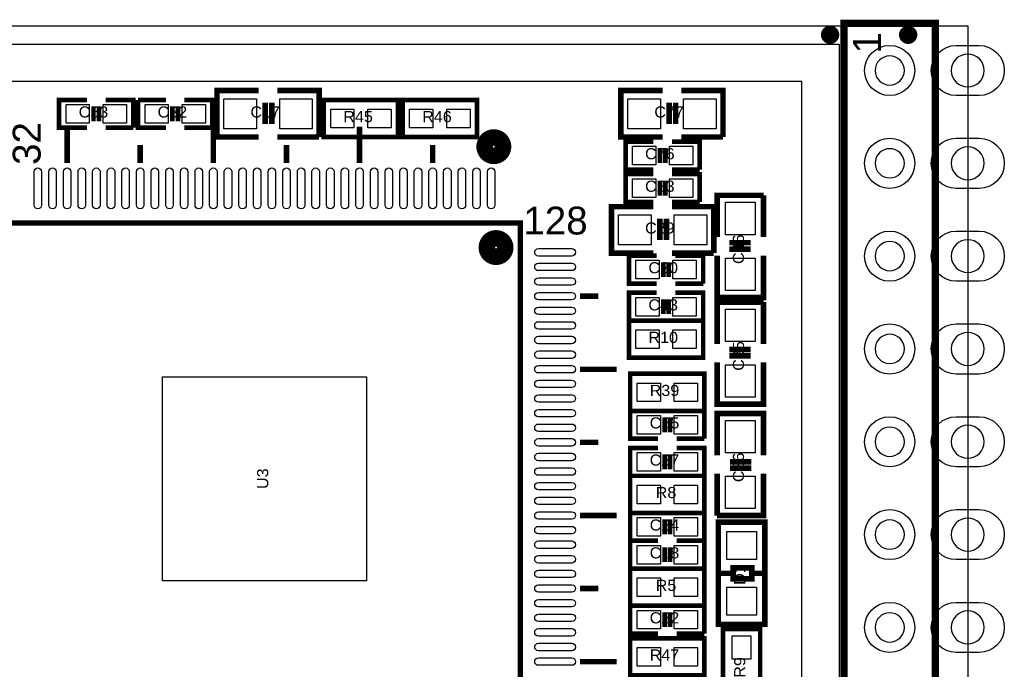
# Model space of a CAD drawing. Extents: x -7.5 to 35, y 6.4 to 44.7.
# Tile 3 of 3: x 8.1 to 35, y 27 to 44.7. Entities that reach past the tile are written whole.
import ezdxf
from ezdxf.enums import TextEntityAlignment as Align

# ---------------------------------------------------------------- set-up
doc = ezdxf.new("R2010")
doc.units = 0
for name, color, linetype in [('BG_DRILL_HOLE', 7, 'CONTINUOUS'), ('BG_OUTLINE', 7, 'CONTINUOUS'), ('PG_SILKSCREEN_TOP', 7, 'CONTINUOUS'), ('PIN_TOP', 12, 'CONTINUOUS'), ('RD_SILKSCREEN_TOP', 7, 'CONTINUOUS')]:
    doc.layers.add(name, color=color, linetype=linetype)

msp = doc.modelspace()

# ---------------------------------------------------------------- linework, layer by layer
at = {"layer": 'BG_DRILL_HOLE'}
for points in [[(32.265112, 43.349926, 1), (31.465012, 43.349926, 1)], [(34.449766, 43.349926, 1), (33.550098, 43.349926, 1)], [(34.449766, 40.809926, 1), (33.550098, 40.809926, 1)], [(32.265112, 40.809926, 1), (31.465012, 40.809926, 1)], [(32.265112, 38.269926, 1), (31.465012, 38.269926, 1)], [(34.449766, 38.269926, 1), (33.550098, 38.269926, 1)], [(32.265112, 35.729926, 1), (31.465012, 35.729926, 1)], [(34.449766, 35.729926, 1), (33.550098, 35.729926, 1)], [(32.265112, 33.189926, 1), (31.465012, 33.189926, 1)], [(34.449766, 33.189926, 1), (33.550098, 33.189926, 1)], [(32.265112, 30.649926, 1), (31.465012, 30.649926, 1)], [(34.449766, 30.649926, 1), (33.550098, 30.649926, 1)], [(34.449766, 28.109926, 1), (33.550098, 28.109926, 1)], [(32.265112, 28.109926, 1), (31.465012, 28.109926, 1)]]:
    msp.add_lwpolyline(points, format="xyb", close=True, dxfattribs=at)
at = {"layer": 'BG_OUTLINE'}
msp.add_lwpolyline([(-5.999988, 44.569888), (33.999932, 44.569888), (33.999932, 6.569964), (-5.999988, 6.569964), (-5.999988, 44.569888)], dxfattribs=at)
msp.add_lwpolyline([(-5.999988, 44.569888), (33.999932, 44.569888), (33.999932, 6.569964), (-5.999988, 6.569964), (-5.999988, 44.569888)], dxfattribs=at)
at = {"layer": 'PG_SILKSCREEN_TOP'}
for points, const_width in [([(33.114996, 44.639992), (33.114996, 6.49986), (30.615128, 6.49986), (30.615128, 44.639992), (33.114996, 44.639992)], 0.199898), ([(14.605, 41.529), (13.462, 41.529), (13.462, 42.799), (14.605, 42.799)], 0.1524), ([(15.113, 42.799), (16.256, 42.799), (16.256, 41.529)], 0.1524), ([(25.654, 41.529), (24.511, 41.529), (24.511, 42.799), (25.654, 42.799)], 0.1524), ([(26.162, 42.799), (27.305, 42.799), (27.305, 41.529)], 0.1524), ([(9.906, 41.783), (9.144, 41.783), (9.144, 42.545), (9.906, 42.545)], 0.127), ([(10.414, 42.545), (11.176, 42.545), (11.176, 41.783)], 0.127), ([(12.065, 41.783), (11.303, 41.783), (11.303, 42.545)], 0.127), ([(11.303, 42.545), (12.065, 42.545)], 0.127), ([(12.573, 42.545), (13.335, 42.545), (13.335, 41.783), (12.573, 41.783)], 0.127), ([(18.415, 41.529), (16.383, 41.529), (16.383, 42.545), (18.415, 42.545), (18.415, 41.529)], 0.127), ([(18.542, 42.545), (20.574, 42.545), (20.574, 41.529), (18.542, 41.529), (18.542, 42.545)], 0.127), ([(10.0838, 41.9608), (10.0838, 42.3672)], 0.127), ([(10.2362, 41.9608), (10.2362, 42.3672)], 0.127), ([(12.2428, 42.3672), (12.2428, 41.9608)], 0.127), ([(12.3952, 42.3672), (12.3952, 41.9608)], 0.127), ([(14.7828, 41.8846), (14.7828, 42.4688)], 0.1524), ([(14.9606, 41.8846), (14.9606, 42.4688)], 0.1524), ([(25.8318, 41.8846), (25.8318, 42.4688)], 0.1524), ([(26.0096, 41.8846), (26.0096, 42.4688)], 0.1524), ([(9.361932, 40.81399), (9.361932, 41.813988)], 0.150114), ([(11.176, 41.783), (10.414, 41.783)], 0.127), ([(13.361924, 40.81399), (13.361924, 41.813988)], 0.150114), ([(17.361916, 40.81399), (17.361916, 41.813988)], 0.150114), ([(16.256, 41.529), (15.113, 41.529)], 0.1524), ([(27.305, 41.529), (26.162, 41.529)], 0.1524), ([(11.361928, 40.81399), (11.361928, 41.313862)], 0.150114), ([(15.36192, 40.81399), (15.36192, 41.313862)], 0.150114), ([(19.361912, 40.81399), (19.361912, 41.313862)], 0.150114), ([(25.4, 40.64), (24.638, 40.64), (24.638, 41.402), (25.4, 41.402)], 0.127), ([(25.5778, 40.8178), (25.5778, 41.2242)], 0.127), ([(25.7302, 40.8178), (25.7302, 41.2242)], 0.127), ([(25.908, 41.402), (26.67, 41.402), (26.67, 40.64)], 0.127), ([(26.67, 40.64), (25.908, 40.64)], 0.127), ([(25.4, 39.751), (24.638, 39.751), (24.638, 40.513), (25.4, 40.513)], 0.127), ([(25.908, 40.513), (26.67, 40.513), (26.67, 39.751)], 0.127), ([(25.5778, 39.9288), (25.5778, 40.3352)], 0.127), ([(25.7302, 39.9288), (25.7302, 40.3352)], 0.127), ([(27.142948, 38.790118), (27.142948, 39.933118), (28.412948, 39.933118)], 0.1524), ([(28.412948, 39.933118), (28.412948, 38.790118)], 0.1524), ([(25.4, 38.354), (24.257, 38.354), (24.257, 39.624), (25.4, 39.624)], 0.1524), ([(25.908, 39.624), (27.051, 39.624), (27.051, 38.354)], 0.1524), ([(26.67, 39.751), (25.908, 39.751)], 0.127), ([(25.5778, 38.7096), (25.5778, 39.2938)], 0.1524), ([(25.7556, 38.7096), (25.7556, 39.2938)], 0.1524), ([(7.761986, 39.173912), (7.761986, 25.17394), (21.761958, 25.17394), (21.761958, 39.173912), (7.761986, 39.173912)], 0.150114), ([(28.057348, 38.637718), (27.473148, 38.637718)], 0.1524), ([(28.057348, 38.459918), (27.473148, 38.459918)], 0.1524), ([(25.491948, 37.520118), (24.729948, 37.520118), (24.729948, 38.282118), (25.491948, 38.282118)], 0.127), ([(27.051, 38.354), (25.908, 38.354)], 0.1524), ([(25.999948, 38.282118), (26.761948, 38.282118), (26.761948, 37.520118)], 0.127), ([(28.412948, 38.282118), (28.412948, 37.139118), (27.142948, 37.139118), (27.142948, 38.282118)], 0.1524), ([(25.669748, 37.697918), (25.669748, 38.104318)], 0.127), ([(25.822148, 37.697918), (25.822148, 38.104318)], 0.127), ([(26.761948, 37.520118), (25.999948, 37.520118)], 0.127), ([(23.391876, 37.173916), (23.892002, 37.173916)], 0.150114), ([(25.491948, 36.504118), (24.729948, 36.504118), (24.729948, 37.266118), (25.491948, 37.266118)], 0.127), ([(25.999948, 37.266118), (26.761948, 37.266118), (26.761948, 36.504118)], 0.127), ([(25.669748, 36.681918), (25.669748, 37.088318)], 0.127), ([(25.822148, 36.681918), (25.822148, 37.088318)], 0.127), ([(27.142948, 35.869118), (27.142948, 37.012118), (28.412948, 37.012118)], 0.1524), ([(28.412948, 37.012118), (28.412948, 35.869118)], 0.1524), ([(26.761948, 35.488118), (24.729948, 35.488118), (24.729948, 36.504118), (26.761948, 36.504118), (26.761948, 35.488118)], 0.127), ([(26.761948, 36.504118), (25.999948, 36.504118)], 0.127), ([(28.057348, 35.716718), (27.473148, 35.716718)], 0.1524), ([(28.057348, 35.538918), (27.473148, 35.538918)], 0.1524), ([(28.412948, 35.361118), (28.412948, 34.218118), (27.142948, 34.218118), (27.142948, 35.361118)], 0.1524), ([(23.391876, 35.17392), (24.391874, 35.17392)], 0.150114), ([(26.797, 34.036), (24.765, 34.036), (24.765, 35.052), (26.797, 35.052), (26.797, 34.036)], 0.127), ([(25.527, 33.274), (24.765, 33.274), (24.765, 34.036), (25.527, 34.036)], 0.127), ([(26.035, 34.036), (26.797, 34.036), (26.797, 33.274)], 0.127), ([(27.142948, 32.821118), (27.142948, 33.964118), (28.412948, 33.964118), (28.412948, 32.821118)], 0.1524), ([(25.7048, 33.4518), (25.7048, 33.8582)], 0.127), ([(25.8572, 33.4518), (25.8572, 33.8582)], 0.127), ([(23.391876, 33.173924), (23.892002, 33.173924)], 0.150114), ([(26.797, 33.274), (26.035, 33.274)], 0.127), ([(25.527, 32.258), (24.765, 32.258), (24.765, 33.02), (25.527, 33.02)], 0.127), ([(25.7048, 32.4358), (25.7048, 32.8422)], 0.127), ([(25.8572, 32.4358), (25.8572, 32.8422)], 0.127), ([(26.035, 33.02), (26.797, 33.02), (26.797, 32.258)], 0.127), ([(27.498548, 32.643318), (28.082748, 32.643318)], 0.1524), ([(28.412948, 32.313118), (28.412948, 31.170118), (27.142948, 31.170118)], 0.1524), ([(27.142948, 31.170118), (27.142948, 32.313118)], 0.1524), ([(27.498548, 32.465518), (28.082748, 32.465518)], 0.1524), ([(24.765, 32.258), (26.797, 32.258), (26.797, 31.242), (24.765, 31.242), (24.765, 32.258)], 0.127), ([(26.797, 32.258), (26.035, 32.258)], 0.127), ([(23.391876, 31.173928), (24.391874, 31.173928)], 0.150114), ([(25.527, 30.48), (24.765, 30.48), (24.765, 31.242), (25.527, 31.242)], 0.127), ([(26.035, 31.242), (26.797, 31.242), (26.797, 30.48)], 0.127), ([(25.7048, 30.6578), (25.7048, 31.0642)], 0.127), ([(25.8572, 30.6578), (25.8572, 31.0642)], 0.127), ([(28.448, 30.988), (28.448, 28.194), (27.178, 28.194), (27.178, 30.988), (28.448, 30.988)], 0.1524), ([(25.527, 29.718), (24.765, 29.718), (24.765, 30.48), (25.527, 30.48)], 0.127), ([(26.035, 30.48), (26.797, 30.48), (26.797, 29.718)], 0.127), ([(26.797, 30.48), (26.035, 30.48)], 0.127), ([(25.7048, 29.8958), (25.7048, 30.3022)], 0.127), ([(25.8572, 29.8958), (25.8572, 30.3022)], 0.127), ([(26.797, 28.702), (24.765, 28.702), (24.765, 29.718), (26.797, 29.718), (26.797, 28.702)], 0.127), ([(26.797, 29.718), (26.035, 29.718)], 0.127), ([(27.559, 29.591), (27.178, 29.591)], 0.1524), ([(28.4226, 29.591), (28.0924, 29.591), (28.0924, 29.7434), (27.5844, 29.7434), (27.5844, 29.4386), (28.0924, 29.4386), (28.0924, 29.591)], 0.1524), ([(23.391876, 29.173932), (23.892002, 29.173932)], 0.150114), ([(25.527, 27.94), (24.765, 27.94), (24.765, 28.702), (25.527, 28.702)], 0.127), ([(25.7048, 28.1178), (25.7048, 28.5242)], 0.127), ([(25.8572, 28.1178), (25.8572, 28.5242)], 0.127), ([(26.035, 28.702), (26.797, 28.702), (26.797, 27.94)], 0.127), ([(28.321, 28.067), (28.321, 26.035), (27.305, 26.035), (27.305, 28.067), (28.321, 28.067)], 0.127), ([(26.797, 26.797), (24.765, 26.797), (24.765, 27.813), (26.797, 27.813), (26.797, 26.797)], 0.127), ([(26.797, 27.94), (26.035, 27.94)], 0.127), ([(23.391876, 27.173936), (24.391874, 27.173936)], 0.150114)]:
    msp.add_lwpolyline(points, dxfattribs=dict(at, const_width=const_width))
for points, const_width in [([(30.35935, 44.326048, 1.00004), (30.108906, 44.325794, 0.99996), (30.35935, 44.326048)], 0.249936), ([(32.49422, 44.326048, 1.00004), (32.243776, 44.325794, 0.99996), (32.49422, 44.326048)], 0.249936), ([(21.436584, 41.26484, 0.999965), (20.634198, 41.26484, 1.000035), (21.436584, 41.26484)], 0.1524), ([(21.286724, 41.26484, 0.999944), (20.784058, 41.26484, 1.000056), (21.286724, 41.26484)], 0.1524), ([(21.185124, 41.26484, 0.999907), (20.885658, 41.26484, 1.000094), (21.185124, 41.26484)], 0.1524), ([(21.086064, 41.26484, 0.999724), (20.984718, 41.26484, 1.000276), (21.086064, 41.26484)], 0.1524), ([(21.496528, 38.504876, 0.999875), (20.694142, 38.504876, 1.000125), (21.496528, 38.504876)], 0.1524), ([(21.346668, 38.504876, 0.999801), (20.844002, 38.504876, 1.000199), (21.346668, 38.504876)], 0.1524), ([(21.245068, 38.504876, 0.999666), (20.945602, 38.504876, 1.000334), (21.245068, 38.504876)], 0.1524), ([(21.146008, 38.504876, 0.999014), (21.044662, 38.504876, 1.000987), (21.146008, 38.504876)], 0.1524)]:
    msp.add_lwpolyline(points, format="xyb", dxfattribs=dict(at, const_width=const_width))
at = {"layer": 'PIN_TOP'}
for points in [[(-2.54, 7.112), (-2.54, 44.069), (-1.524, 44.069), (-1.524, 8.128), (29.464, 8.128), (29.464, 43.053), (-1.48717, 43.053), (-1.48717, 44.069), (30.48, 44.069), (30.48, 7.112)], [(14.5415, 42.5704), (14.5415, 41.7576), (13.6525, 41.7576), (13.6525, 42.5704)], [(16.0655, 42.5704), (16.0655, 41.7576), (15.1765, 41.7576), (15.1765, 42.5704)], [(25.5905, 42.5704), (25.5905, 41.7576), (24.7015, 41.7576), (24.7015, 42.5704)], [(27.1145, 42.5704), (27.1145, 41.7576), (26.2255, 41.7576), (26.2255, 42.5704)], [(9.9695, 42.418), (9.9695, 41.91), (9.3345, 41.91), (9.3345, 42.418)], [(10.9855, 42.418), (10.9855, 41.91), (10.3505, 41.91), (10.3505, 42.418)], [(11.4935, 41.91), (11.4935, 42.418), (12.1285, 42.418), (12.1285, 41.91)], [(12.5095, 41.91), (12.5095, 42.418), (13.1445, 42.418), (13.1445, 41.91)], [(17.2085, 42.291), (17.2085, 41.783), (16.5735, 41.783), (16.5735, 42.291)], [(18.2245, 42.291), (18.2245, 41.783), (17.5895, 41.783), (17.5895, 42.291)], [(18.7325, 41.783), (18.7325, 42.291), (19.3675, 42.291), (19.3675, 41.783)], [(19.7485, 41.783), (19.7485, 42.291), (20.3835, 42.291), (20.3835, 41.783)], [(25.4635, 41.275), (25.4635, 40.767), (24.8285, 40.767), (24.8285, 41.275)], [(26.4795, 41.275), (26.4795, 40.767), (25.8445, 40.767), (25.8445, 41.275)], [(25.4635, 40.386), (25.4635, 39.878), (24.8285, 39.878), (24.8285, 40.386)], [(26.4795, 40.386), (26.4795, 39.878), (25.8445, 39.878), (25.8445, 40.386)], [(27.371548, 39.742618), (28.184348, 39.742618), (28.184348, 38.853618), (27.371548, 38.853618)], [(25.3365, 39.3954), (25.3365, 38.5826), (24.4475, 38.5826), (24.4475, 39.3954)], [(26.8605, 39.3954), (26.8605, 38.5826), (25.9715, 38.5826), (25.9715, 39.3954)], [(25.555448, 38.155118), (25.555448, 37.647118), (24.920448, 37.647118), (24.920448, 38.155118)], [(26.571448, 38.155118), (26.571448, 37.647118), (25.936448, 37.647118), (25.936448, 38.155118)], [(27.371548, 38.218618), (28.184348, 38.218618), (28.184348, 37.329618), (27.371548, 37.329618)], [(25.555448, 37.139118), (25.555448, 36.631118), (24.920448, 36.631118), (24.920448, 37.139118)], [(26.571448, 37.139118), (26.571448, 36.631118), (25.936448, 36.631118), (25.936448, 37.139118)], [(27.371548, 36.821618), (28.184348, 36.821618), (28.184348, 35.932618), (27.371548, 35.932618)], [(25.555448, 36.250118), (25.555448, 35.742118), (24.920448, 35.742118), (24.920448, 36.250118)], [(26.571448, 36.250118), (26.571448, 35.742118), (25.936448, 35.742118), (25.936448, 36.250118)], [(27.371548, 35.297618), (28.184348, 35.297618), (28.184348, 34.408618), (27.371548, 34.408618)], [(11.967972, 34.967926), (17.555972, 34.967926), (17.555972, 29.379926), (11.967972, 29.379926)], [(25.5905, 34.798), (25.5905, 34.29), (24.9555, 34.29), (24.9555, 34.798)], [(26.6065, 34.798), (26.6065, 34.29), (25.9715, 34.29), (25.9715, 34.798)], [(25.5905, 33.909), (25.5905, 33.401), (24.9555, 33.401), (24.9555, 33.909)], [(26.6065, 33.909), (26.6065, 33.401), (25.9715, 33.401), (25.9715, 33.909)], [(28.184348, 32.884618), (27.371548, 32.884618), (27.371548, 33.773618), (28.184348, 33.773618)], [(25.5905, 32.893), (25.5905, 32.385), (24.9555, 32.385), (24.9555, 32.893)], [(26.6065, 32.893), (26.6065, 32.385), (25.9715, 32.385), (25.9715, 32.893)], [(28.184348, 31.360618), (27.371548, 31.360618), (27.371548, 32.249618), (28.184348, 32.249618)], [(24.9555, 31.496), (24.9555, 32.004), (25.5905, 32.004), (25.5905, 31.496)], [(25.9715, 31.496), (25.9715, 32.004), (26.6065, 32.004), (26.6065, 31.496)], [(25.5905, 31.115), (25.5905, 30.607), (24.9555, 30.607), (24.9555, 31.115)], [(26.6065, 31.115), (26.6065, 30.607), (25.9715, 30.607), (25.9715, 31.115)], [(27.4066, 30.734), (28.2194, 30.734), (28.2194, 29.972), (27.4066, 29.972)], [(25.5905, 30.353), (25.5905, 29.845), (24.9555, 29.845), (24.9555, 30.353)], [(26.6065, 30.353), (26.6065, 29.845), (25.9715, 29.845), (25.9715, 30.353)], [(25.5905, 29.464), (25.5905, 28.956), (24.9555, 28.956), (24.9555, 29.464)], [(26.6065, 29.464), (26.6065, 28.956), (25.9715, 28.956), (25.9715, 29.464)], [(27.4066, 29.21), (28.2194, 29.21), (28.2194, 28.448), (27.4066, 28.448)], [(25.5905, 28.575), (25.5905, 28.067), (24.9555, 28.067), (24.9555, 28.575)], [(26.6065, 28.575), (26.6065, 28.067), (25.9715, 28.067), (25.9715, 28.575)], [(27.559, 27.8765), (28.067, 27.8765), (28.067, 27.2415), (27.559, 27.2415)], [(25.5905, 27.559), (25.5905, 27.051), (24.9555, 27.051), (24.9555, 27.559)], [(26.6065, 27.559), (26.6065, 27.051), (25.9715, 27.051), (25.9715, 27.559)]]:
    msp.add_lwpolyline(points, close=True, dxfattribs=at)
for points in [[(34.31413, 42.664126), (33.685734, 42.664126, -1), (33.685734, 44.035726), (34.31413, 44.035726, -1)], [(34.31413, 40.124126), (33.685734, 40.124126, -1), (33.685734, 41.495726), (34.31413, 41.495726, -1)], [(8.460486, 39.666672), (8.460486, 40.581072, -1), (8.663686, 40.581072), (8.663686, 39.666672, -1)], [(8.860282, 39.666672), (8.860282, 40.581072, -1), (9.063482, 40.581072), (9.063482, 39.666672, -1)], [(9.260332, 39.666672), (9.260332, 40.581072, -1), (9.463532, 40.581072), (9.463532, 39.666672, -1)], [(9.660382, 39.666672), (9.660382, 40.581072, -1), (9.863582, 40.581072), (9.863582, 39.666672, -1)], [(10.060432, 39.666672), (10.060432, 40.581072, -1), (10.263632, 40.581072), (10.263632, 39.666672, -1)], [(10.460482, 39.666672), (10.460482, 40.581072, -1), (10.663682, 40.581072), (10.663682, 39.666672, -1)], [(10.860278, 39.666672), (10.860278, 40.581072, -1), (11.063478, 40.581072), (11.063478, 39.666672, -1)], [(11.260328, 39.666672), (11.260328, 40.581072, -1), (11.463528, 40.581072), (11.463528, 39.666672, -1)], [(11.660378, 39.666672), (11.660378, 40.581072, -1), (11.863578, 40.581072), (11.863578, 39.666672, -1)], [(12.060428, 39.666672), (12.060428, 40.581072, -1), (12.263628, 40.581072), (12.263628, 39.666672, -1)], [(12.460478, 39.666672), (12.460478, 40.581072, -1), (12.663678, 40.581072), (12.663678, 39.666672, -1)], [(12.860274, 39.666672), (12.860274, 40.581072, -1), (13.063474, 40.581072), (13.063474, 39.666672, -1)], [(13.260324, 39.666672), (13.260324, 40.581072, -1), (13.463524, 40.581072), (13.463524, 39.666672, -1)], [(13.660374, 39.666672), (13.660374, 40.581072, -1), (13.863574, 40.581072), (13.863574, 39.666672, -1)], [(14.060424, 39.666672), (14.060424, 40.581072, -1), (14.263624, 40.581072), (14.263624, 39.666672, -1)], [(14.460474, 39.666672), (14.460474, 40.581072, -1), (14.663674, 40.581072), (14.663674, 39.666672, -1)], [(14.86027, 39.666672), (14.86027, 40.581072, -1), (15.06347, 40.581072), (15.06347, 39.666672, -1)], [(15.26032, 39.666672), (15.26032, 40.581072, -1), (15.46352, 40.581072), (15.46352, 39.666672, -1)], [(15.66037, 39.666672), (15.66037, 40.581072, -1), (15.86357, 40.581072), (15.86357, 39.666672, -1)], [(16.06042, 39.666672), (16.06042, 40.581072, -1), (16.26362, 40.581072), (16.26362, 39.666672, -1)], [(16.46047, 39.666672), (16.46047, 40.581072, -1), (16.66367, 40.581072), (16.66367, 39.666672, -1)], [(16.860266, 39.666672), (16.860266, 40.581072, -1), (17.063466, 40.581072), (17.063466, 39.666672, -1)], [(17.260316, 39.666672), (17.260316, 40.581072, -1), (17.463516, 40.581072), (17.463516, 39.666672, -1)], [(17.660366, 39.666672), (17.660366, 40.581072, -1), (17.863566, 40.581072), (17.863566, 39.666672, -1)], [(18.060416, 39.666672), (18.060416, 40.581072, -1), (18.263616, 40.581072), (18.263616, 39.666672, -1)], [(18.460466, 39.666672), (18.460466, 40.581072, -1), (18.663666, 40.581072), (18.663666, 39.666672, -1)], [(18.860262, 39.666672), (18.860262, 40.581072, -1), (19.063462, 40.581072), (19.063462, 39.666672, -1)], [(19.260312, 39.666672), (19.260312, 40.581072, -1), (19.463512, 40.581072), (19.463512, 39.666672, -1)], [(19.660362, 39.666672), (19.660362, 40.581072, -1), (19.863562, 40.581072), (19.863562, 39.666672, -1)], [(20.060412, 39.666672), (20.060412, 40.581072, -1), (20.263612, 40.581072), (20.263612, 39.666672, -1)], [(20.460462, 39.666672), (20.460462, 40.581072, -1), (20.663662, 40.581072), (20.663662, 39.666672, -1)], [(20.860258, 39.666672), (20.860258, 40.581072, -1), (21.063458, 40.581072), (21.063458, 39.666672, -1)], [(34.31413, 37.584126), (33.685734, 37.584126, -1), (33.685734, 38.955726), (34.31413, 38.955726, -1)], [(23.169118, 38.272212), (22.254718, 38.272212, -1), (22.254718, 38.475412), (23.169118, 38.475412, -1)], [(23.169118, 37.872416), (22.254718, 37.872416, -1), (22.254718, 38.075616), (23.169118, 38.075616, -1)], [(23.169118, 37.472366), (22.254718, 37.472366, -1), (22.254718, 37.675566), (23.169118, 37.675566, -1)], [(23.169118, 37.072316), (22.254718, 37.072316, -1), (22.254718, 37.275516), (23.169118, 37.275516, -1)], [(23.169118, 36.672266), (22.254718, 36.672266, -1), (22.254718, 36.875466), (23.169118, 36.875466, -1)], [(23.169118, 36.272216), (22.254718, 36.272216, -1), (22.254718, 36.475416), (23.169118, 36.475416, -1)], [(34.31413, 35.044126), (33.685734, 35.044126, -1), (33.685734, 36.415726), (34.31413, 36.415726, -1)], [(23.169118, 35.87242), (22.254718, 35.87242, -1), (22.254718, 36.07562), (23.169118, 36.07562, -1)], [(23.169118, 35.47237), (22.254718, 35.47237, -1), (22.254718, 35.67557), (23.169118, 35.67557, -1)], [(23.169118, 35.07232), (22.254718, 35.07232, -1), (22.254718, 35.27552), (23.169118, 35.27552, -1)], [(23.169118, 34.67227), (22.254718, 34.67227, -1), (22.254718, 34.87547), (23.169118, 34.87547, -1)], [(23.169118, 34.27222), (22.254718, 34.27222, -1), (22.254718, 34.47542), (23.169118, 34.47542, -1)], [(23.169118, 33.872424), (22.254718, 33.872424, -1), (22.254718, 34.075624), (23.169118, 34.075624, -1)], [(23.169118, 33.472374), (22.254718, 33.472374, -1), (22.254718, 33.675574), (23.169118, 33.675574, -1)], [(34.31413, 32.504126), (33.685734, 32.504126, -1), (33.685734, 33.875726), (34.31413, 33.875726, -1)], [(23.169118, 33.072324), (22.254718, 33.072324, -1), (22.254718, 33.275524), (23.169118, 33.275524, -1)], [(23.169118, 32.672274), (22.254718, 32.672274, -1), (22.254718, 32.875474), (23.169118, 32.875474, -1)], [(23.169118, 32.272224), (22.254718, 32.272224, -1), (22.254718, 32.475424), (23.169118, 32.475424, -1)], [(23.169118, 31.872428), (22.254718, 31.872428, -1), (22.254718, 32.075628), (23.169118, 32.075628, -1)], [(23.169118, 31.472378), (22.254718, 31.472378, -1), (22.254718, 31.675578), (23.169118, 31.675578, -1)], [(23.169118, 31.072328), (22.254718, 31.072328, -1), (22.254718, 31.275528), (23.169118, 31.275528, -1)], [(34.31413, 29.964126), (33.685734, 29.964126, -1), (33.685734, 31.335726), (34.31413, 31.335726, -1)], [(23.169118, 30.672278), (22.254718, 30.672278, -1), (22.254718, 30.875478), (23.169118, 30.875478, -1)], [(23.169118, 30.272228), (22.254718, 30.272228, -1), (22.254718, 30.475428), (23.169118, 30.475428, -1)], [(23.169118, 29.872432), (22.254718, 29.872432, -1), (22.254718, 30.075632), (23.169118, 30.075632, -1)], [(23.169118, 29.472382), (22.254718, 29.472382, -1), (22.254718, 29.675582), (23.169118, 29.675582, -1)], [(23.169118, 29.072332), (22.254718, 29.072332, -1), (22.254718, 29.275532), (23.169118, 29.275532, -1)], [(23.169118, 28.672282), (22.254718, 28.672282, -1), (22.254718, 28.875482), (23.169118, 28.875482, -1)], [(34.31413, 27.424126), (33.685734, 27.424126, -1), (33.685734, 28.795726), (34.31413, 28.795726, -1)], [(23.169118, 28.272232), (22.254718, 28.272232, -1), (22.254718, 28.475432), (23.169118, 28.475432, -1)], [(23.169118, 27.872436), (22.254718, 27.872436, -1), (22.254718, 28.075636), (23.169118, 28.075636, -1)], [(23.169118, 27.472386), (22.254718, 27.472386, -1), (22.254718, 27.675586), (23.169118, 27.675586, -1)], [(23.169118, 27.072336), (22.254718, 27.072336, -1), (22.254718, 27.275536), (23.169118, 27.275536, -1)]]:
    msp.add_lwpolyline(points, format="xyb", close=True, dxfattribs=at)
for centre in [(31.865062, 43.349926), (31.865062, 40.809926), (31.865062, 38.269926), (31.865062, 35.729926), (31.865062, 33.189926), (31.865062, 30.649926), (31.865062, 28.109926)]:
    msp.add_circle(centre, 0.6858, dxfattribs=at)

# ---------------------------------------------------------------- texts
at = {"layer": 'PG_SILKSCREEN_TOP', "width": 1.033333}
for s, p in [('1', (31.623, 43.815)), ('32', (8.636, 40.767))]:
    msp.add_text(s, height=0.762, rotation=90, dxfattribs=at).set_placement(p)
msp.add_text('128', height=0.762, dxfattribs=at).set_placement((21.844, 38.862))
at = {"layer": 'RD_SILKSCREEN_TOP', "width": 1.083333}
for s, p in [('C53', (9.6774, 42.0624)), ('C32', (11.8364, 42.0624)), ('C17', (14.3764, 42.0624)), ('C77', (25.4254, 42.0624)), ('R45', (16.9164, 41.9354)), ('R46', (19.0754, 41.9354)), ('C76', (25.1714, 40.9194)), ('C23', (25.1714, 40.0304)), ('C29', (25.1714, 38.8874)), ('C20', (25.263348, 37.799518)), ('C43', (25.263348, 36.783518)), ('R10', (25.263348, 35.894518)), ('R39', (25.2984, 34.4424)), ('C55', (25.2984, 33.5534)), ('C27', (25.2984, 32.5374)), ('R8', (25.4635, 31.6484)), ('C24', (25.2984, 30.7594)), ('C18', (25.2984, 29.9974)), ('R5', (25.4635, 29.1084)), ('C22', (25.2984, 28.2194)), ('R47', (25.2984, 27.2034))]:
    msp.add_text(s, height=0.3048, dxfattribs=at).set_placement(p)
for s, p in [('C46', (27.879548, 38.053518)), ('C35', (27.879548, 35.132518)), ('C36', (27.879548, 32.084518)), ('D1', (27.9146, 29.2735)), ('R9', (27.9146, 26.7335))]:
    msp.add_text(s, height=0.3048, rotation=90, dxfattribs=at).set_placement(p)
msp.add_text('U3', height=0.3048, rotation=90, dxfattribs=at).set_placement((14.863572, 32.178752), align=Align.CENTER)

doc.saveas('drawing.dxf')
